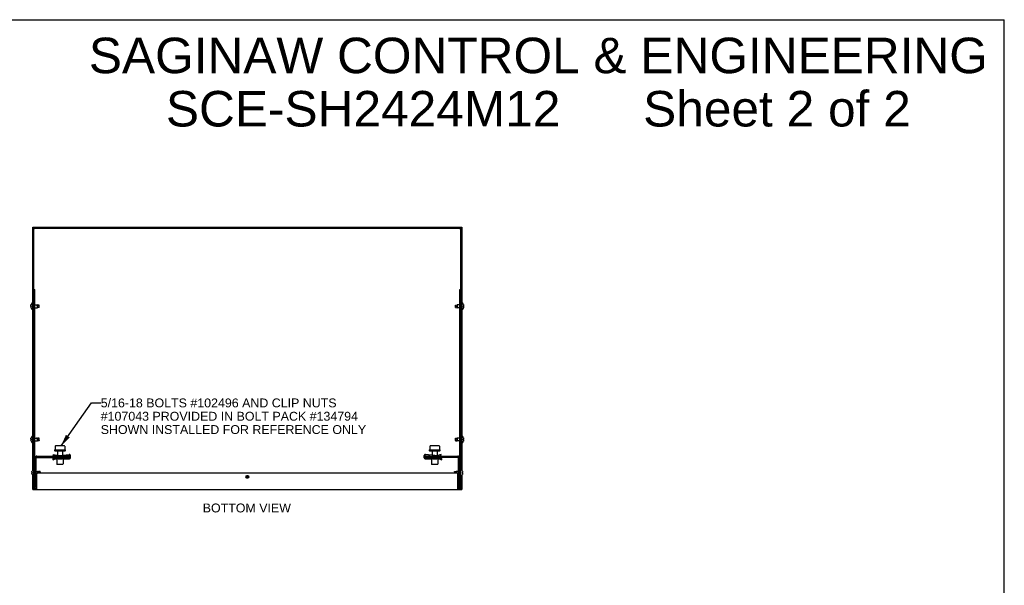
# Model space of a CAD drawing. Header units: inches. Extents: x 0 to 121, y 0 to 78.
# Tile 6 of 6: x 62 to 121, y 44 to 78. Entities that reach past the tile are written whole.
import ezdxf

# ---------------------------------------------------------------- set-up
doc = ezdxf.new("R2010")
doc.units = ezdxf.units.IN
doc.header["$LTSCALE"] = 6.648889
doc.header["$MEASUREMENT"] = 0
doc.layers.get('0').update_dxf_attribs({"linetype": 'CONTINUOUS'})
doc.layers.add('DIMENSIONS', color=7, linetype='CONTINUOUS')
doc.styles.get("Standard").update_dxf_attribs({"font": 'arial.ttf'})
doc.dimstyles.get("Standard").update_dxf_attribs({"dimtxt": 0.604444, "dimasz": 0.711111, "dimexe": 0.09, "dimexo": 0.07, "dimgap": 0.09, "dimtad": 0, "dimtih": 1, "dimtoh": 1, "dimdec": 3, "dimzin": 4, "dimdsep": 46, "dimtxsty": 'Standard', "dimblk": '_FILLED', "dimblk1": '_FILLED', "dimblk2": '_FILLED', "dimcen": 0.09, "dimadec": 3, "dimazin": 1, "dimtp": 0.001, "dimtm": 0.001, "dimtfac": 1, "dimtdec": 3, "dimtofl": 0, "dimtmove": 0, "dimatfit": 3, "dimldrblk": '_FILLED', "dimfxl": 0, "dimtolj": 1, "dimtzin": 4, "dimarcsym": 0})

# ---------------------------------------------------------------- blocks, each defined once
blk = doc.blocks.new('_FILLED')
at = {"color": 0, "linetype": 'ByBlock'}
blk.add_solid([(0, 0), (-1, 0.2), (-1, -0.2)], dxfattribs=at)

msp = doc.modelspace()

# ---------------------------------------------------------------- linework, layer by layer
at = {"color": 7, "linetype": 'Continuous'}
for p, q in [((0, 78.2222), (120.8889, 78.2222)), ((120.8889, 0), (120.8889, 78.2222)), ((62.5706, 51.1863), (62.5706, 65.756)), ((62.5706, 65.756), (88.3106, 65.756)), ((88.3106, 65.756), (88.3106, 51.1863)), ((62.6306, 50.006), (62.6306, 62.006)), ((62.6306, 62.006), (62.6906, 62.006)), ((88.1906, 62.006), (88.2506, 62.006)), ((88.1906, 50.006), (88.1906, 62.006)), ((62.4426, 61.0448), (62.4423, 61.0406)), ((62.4423, 61.041), (62.4423, 61.0412)), ((62.4425, 60.9731), (62.4423, 60.9708)), ((62.4423, 60.971), (62.4423, 60.9714)), ((62.4462, 61.0705), (62.4472, 61.0746)), ((62.4462, 60.9885), (62.4472, 60.9911)), ((62.4472, 61.0209), (62.4514, 61.0208)), ((62.4472, 60.9911), (62.4514, 60.9912)), ((62.4572, 60.9911), (62.4472, 60.9911)), ((62.4572, 60.9899), (62.4472, 60.9899)), ((62.4514, 60.9898), (62.4472, 60.9899)), ((62.4514, 61.0208), (62.4572, 61.0206)), ((62.4514, 60.9912), (62.4572, 60.9914)), ((62.4572, 60.9896), (62.4514, 60.9898)), ((62.4551, 61.099), (62.4572, 61.1044)), ((62.4572, 61.1044), (62.4575, 61.1052)), ((62.4576, 61.1051), (62.4572, 61.1042)), ((62.4572, 61.1042), (62.4572, 61.1044)), ((62.4572, 61.0206), (62.4576, 61.0206)), ((62.4573, 61.0121), (62.4572, 61.0077)), ((62.4572, 61.0051), (62.4572, 61.0095)), ((62.4572, 60.9897), (62.4572, 60.9914)), ((62.4572, 60.9914), (62.4575, 60.9914)), ((62.4572, 60.9911), (62.4575, 60.9912)), ((62.4572, 60.9899), (62.4576, 60.9899)), ((62.4576, 60.9897), (62.4572, 60.9896)), ((62.4572, 60.9076), (62.4576, 60.9066)), ((62.4574, 61.1053), (62.4576, 61.1051)), ((62.4574, 60.9067), (62.4575, 60.9068)), ((62.4575, 61.0198), (62.4575, 61.0206)), ((62.4575, 60.9922), (62.4576, 60.9897)), ((62.5706, 61.1925), (62.524, 61.1925)), ((62.6906, 61.0885), (62.8456, 61.0885)), ((62.6906, 60.9235), (62.8456, 60.9235)), ((62.7789, 61.0792), (62.7748, 61.082)), ((62.9356, 61.0795), (62.8456, 61.0885)), ((62.8456, 61.0053), (62.8456, 61.0417)), ((62.8456, 60.9235), (62.8456, 61.0053)), ((62.9356, 60.9325), (62.8456, 60.9235)), ((62.9456, 61.0685), (62.9356, 61.0795)), ((62.9356, 60.9325), (62.9356, 61.0081)), ((62.9456, 60.9435), (62.9356, 60.9325)), ((62.9456, 60.9435), (62.9456, 61.0685)), ((87.9356, 61.0685), (87.9455, 61.0795)), ((87.9356, 60.9435), (87.9356, 61.0685)), ((87.9356, 60.9435), (87.9455, 60.9325)), ((87.9455, 61.0795), (88.0356, 61.0885)), ((87.9455, 61.0795), (87.9455, 61.0033)), ((87.9455, 60.9325), (88.0356, 60.9235)), ((88.1906, 61.0885), (88.0356, 61.0885)), ((88.0356, 61.0885), (88.0356, 61.006)), ((88.0356, 61.006), (88.0356, 60.9696)), ((88.1906, 60.9235), (88.0356, 60.9235)), ((88.3106, 61.1925), (88.3571, 61.1925)), ((88.4235, 61.1053), (88.4239, 61.1055)), ((88.4239, 61.1043), (88.4235, 61.1053)), ((88.4235, 61.0215), (88.4239, 61.0215)), ((88.4239, 60.9905), (88.4235, 60.9905)), ((88.4235, 60.9067), (88.4239, 60.9077)), ((88.4239, 60.9065), (88.4235, 60.9067)), ((88.4239, 61.0215), (88.434, 61.0215)), ((88.434, 60.9905), (88.4239, 60.9905)), ((88.434, 60.9375), (88.4349, 60.9417)), ((88.4386, 61.0386), (88.4389, 61.0409)), ((88.4389, 60.9711), (88.4386, 60.9734)), ((88.4386, 60.9669), (88.4389, 60.9711)), ((62.5706, 60.8195), (62.524, 60.8195)), ((88.3106, 60.8195), (88.3571, 60.8195)), ((62.4426, 53.0448), (62.4423, 53.0406)), ((62.4423, 53.041), (62.4423, 53.0412)), ((62.4425, 52.9731), (62.4423, 52.9708)), ((62.4423, 52.971), (62.4423, 52.9714)), ((62.4462, 53.0705), (62.4472, 53.0746)), ((62.4462, 52.9885), (62.4472, 52.9911)), ((62.4472, 53.0209), (62.4514, 53.0208)), ((62.4472, 52.9911), (62.4514, 52.9912)), ((62.4572, 52.9911), (62.4472, 52.9911)), ((62.4514, 52.9898), (62.4472, 52.9899)), ((62.4572, 52.9899), (62.4472, 52.9899)), ((62.4514, 53.0208), (62.4572, 53.0206)), ((62.4514, 52.9912), (62.4572, 52.9914)), ((62.4572, 52.9896), (62.4514, 52.9898)), ((62.4551, 53.099), (62.4572, 53.1044)), ((62.4572, 53.1044), (62.4575, 53.1052)), ((62.4576, 53.1051), (62.4572, 53.1042)), ((62.4572, 53.1042), (62.4572, 53.1044)), ((62.4572, 53.0206), (62.4576, 53.0206)), ((62.4573, 53.0121), (62.4572, 53.0077)), ((62.4572, 53.0095), (62.4572, 53.0051)), ((62.4572, 52.9897), (62.4572, 52.9914)), ((62.4572, 52.9914), (62.4575, 52.9914)), ((62.4572, 52.9911), (62.4575, 52.9912)), ((62.4572, 52.9899), (62.4576, 52.9899)), ((62.4576, 52.9897), (62.4572, 52.9896)), ((62.4572, 52.9076), (62.4576, 52.9066)), ((62.4574, 53.1053), (62.4576, 53.1051)), ((62.4574, 52.9067), (62.4575, 52.9068)), ((62.4575, 53.0198), (62.4575, 53.0206)), ((62.4575, 52.9922), (62.4576, 52.9897)), ((62.5706, 53.1925), (62.524, 53.1925)), ((62.5706, 52.8195), (62.524, 52.8195)), ((62.6906, 53.0885), (62.8456, 53.0885)), ((62.6906, 52.9235), (62.8456, 52.9235)), ((62.7789, 53.0792), (62.7748, 53.082)), ((62.9356, 53.0795), (62.8456, 53.0885)), ((62.8456, 53.0053), (62.8456, 53.0417)), ((62.8456, 52.9235), (62.8456, 53.0053)), ((62.9356, 52.9325), (62.8456, 52.9235)), ((62.9456, 53.0685), (62.9356, 53.0795)), ((62.9356, 52.9325), (62.9356, 53.0081)), ((62.9456, 52.9435), (62.9356, 52.9325)), ((62.9456, 52.9435), (62.9456, 53.0685)), ((63.9166, 52.6168), (63.9094, 52.6137)), ((63.9166, 52.6168), (63.9171, 52.617)), ((64.4144, 52.626), (63.9667, 52.626)), ((64.4645, 52.6168), (64.4641, 52.617)), ((64.4717, 52.6137), (64.4645, 52.6168)), ((86.4166, 52.6168), (86.4094, 52.6137)), ((86.4166, 52.6168), (86.4171, 52.617)), ((86.9144, 52.626), (86.4667, 52.626)), ((86.9645, 52.6168), (86.9641, 52.617)), ((86.9717, 52.6137), (86.9645, 52.6168)), ((87.9356, 53.0685), (87.9455, 53.0795)), ((87.9356, 52.9435), (87.9356, 53.0685)), ((87.9356, 52.9435), (87.9455, 52.9325)), ((87.9455, 53.0795), (88.0356, 53.0885)), ((87.9455, 53.0795), (87.9455, 53.0033)), ((87.9455, 52.9325), (88.0356, 52.9235)), ((88.1906, 53.0885), (88.0356, 53.0885)), ((88.0356, 53.0885), (88.0356, 53.006)), ((88.0356, 53.006), (88.0356, 52.9696)), ((88.1906, 52.9235), (88.0356, 52.9235)), ((88.3106, 53.1925), (88.3571, 53.1925)), ((88.3106, 52.8195), (88.3571, 52.8195)), ((88.4235, 53.1053), (88.4239, 53.1055)), ((88.4239, 53.1043), (88.4235, 53.1053)), ((88.4235, 53.0215), (88.4239, 53.0215)), ((88.4239, 52.9905), (88.4235, 52.9905)), ((88.4235, 52.9067), (88.4239, 52.9077)), ((88.4239, 52.9065), (88.4235, 52.9067)), ((88.4239, 53.0215), (88.434, 53.0215)), ((88.434, 52.9905), (88.4239, 52.9905)), ((88.434, 52.9375), (88.4349, 52.9417)), ((88.4386, 53.0386), (88.4389, 53.0409)), ((88.4389, 52.9711), (88.4386, 52.9734)), ((88.4386, 52.9669), (88.4389, 52.9711)), ((63.7926, 52.0605), (63.8031, 52.1022)), ((63.9083, 52.0315), (63.7926, 52.0605)), ((63.8031, 52.1022), (63.9083, 52.0758)), ((63.8757, 52.386), (64.5054, 52.386)), ((63.8974, 52.316), (64.4837, 52.316)), ((63.8977, 52.3933), (63.8977, 52.3933)), ((63.9038, 52.6047), (63.9038, 52.4025)), ((64.0356, 52.316), (64.0356, 52.0542)), ((64.1806, 52.0529), (64.7509, 52.0972)), ((64.7403, 52.052), (64.1806, 52.0086)), ((64.3456, 52.316), (64.3456, 52.0657)), ((64.3456, 52.0214), (64.3456, 52.006)), ((64.4774, 52.6047), (64.4774, 52.4025)), ((64.4774, 52.4025), (64.4775, 52.401)), ((64.4821, 52.3938), (64.48, 52.3944)), ((64.7726, 51.9105), (64.7726, 52.0221)), ((64.8156, 51.9022), (64.8156, 52.0373)), ((86.0656, 51.9022), (86.0656, 52.0373)), ((86.1086, 51.9105), (86.1086, 52.0221)), ((86.7005, 52.0529), (86.1302, 52.0972)), ((86.1409, 52.052), (86.7005, 52.0086)), ((86.3757, 52.386), (87.0054, 52.386)), ((86.3974, 52.316), (86.9837, 52.316)), ((86.3977, 52.3933), (86.3977, 52.3933)), ((86.4038, 52.6047), (86.4038, 52.4025)), ((86.5356, 52.316), (86.5356, 52.0657)), ((86.5356, 52.0214), (86.5356, 52.006)), ((86.8456, 52.316), (86.8456, 52.0542)), ((87.0781, 52.1022), (86.9728, 52.0758)), ((86.9728, 52.0315), (87.0885, 52.0605)), ((86.9774, 52.6047), (86.9774, 52.4025)), ((86.9774, 52.4025), (86.9775, 52.401)), ((86.9821, 52.3938), (86.98, 52.3944)), ((87.0885, 52.0605), (87.0781, 52.1022)), ((62.7656, 50.123), (62.7656, 51.889)), ((62.8076, 51.931), (64.6906, 51.931)), ((63.7556, 51.809), (63.8061, 51.8619)), ((63.7556, 51.809), (63.7867, 51.7793)), ((63.7867, 51.7793), (63.8378, 51.8329)), ((63.8495, 51.8805), (64.7426, 51.8805)), ((63.8595, 51.8422), (64.7556, 51.8422)), ((63.9756, 51.817), (64.0027, 51.7493)), ((64.0056, 51.7345), (64.0056, 51.5417)), ((64.0156, 51.5052), (64.0076, 51.529)), ((64.3656, 51.5052), (64.0156, 51.5052)), ((64.0356, 52.0099), (64.0356, 52.006)), ((64.0356, 51.931), (64.0356, 51.8805)), ((64.3456, 51.931), (64.3456, 51.8805)), ((64.3656, 51.5052), (64.3735, 51.529)), ((64.3756, 51.7345), (64.3756, 51.5417)), ((64.4055, 51.817), (64.3784, 51.7493)), ((64.6906, 51.931), (64.6906, 52.006)), ((86.1256, 51.8422), (87.0216, 51.8422)), ((86.1386, 51.8805), (87.0316, 51.8805)), ((86.1906, 51.931), (86.1906, 52.006)), ((88.0736, 51.931), (86.1906, 51.931)), ((86.4756, 51.817), (86.5027, 51.7493)), ((86.5056, 51.7345), (86.5056, 51.5417)), ((86.5156, 51.5052), (86.5076, 51.529)), ((86.8656, 51.5052), (86.5156, 51.5052)), ((86.5356, 51.931), (86.5356, 51.8805)), ((86.8456, 52.0099), (86.8456, 52.006)), ((86.8456, 51.931), (86.8456, 51.8805)), ((86.8656, 51.5052), (86.8735, 51.529)), ((86.8756, 51.7345), (86.8756, 51.5417)), ((86.9055, 51.817), (86.8784, 51.7493)), ((87.0433, 51.8329), (87.0945, 51.7793)), ((87.0751, 51.8619), (87.1256, 51.809)), ((87.0945, 51.7793), (87.1256, 51.809)), ((88.1156, 50.123), (88.1156, 51.889)), ((62.5026, 51.0448), (62.5023, 51.0406)), ((62.5023, 51.041), (62.5023, 51.0412)), ((62.5025, 50.9731), (62.5023, 50.9708)), ((62.5023, 50.971), (62.5023, 50.9714)), ((62.5062, 51.0705), (62.5072, 51.0746)), ((62.5062, 50.9885), (62.5072, 50.9911)), ((62.5072, 51.0209), (62.5114, 51.0208)), ((62.5072, 50.9911), (62.5114, 50.9912)), ((62.5172, 50.9911), (62.5072, 50.9911)), ((62.5114, 50.9898), (62.5072, 50.9899)), ((62.5172, 50.9899), (62.5072, 50.9899)), ((62.5114, 51.0208), (62.5172, 51.0206)), ((62.5114, 50.9912), (62.5172, 50.9914)), ((62.5172, 50.9896), (62.5114, 50.9898)), ((62.5151, 51.099), (62.5172, 51.1044)), ((62.5172, 51.1044), (62.5175, 51.1052)), ((62.5176, 51.1051), (62.5172, 51.1042)), ((62.5172, 51.1042), (62.5172, 51.1044)), ((62.5172, 51.0206), (62.5176, 51.0206)), ((62.5173, 51.0121), (62.5172, 51.0077)), ((62.5172, 51.0095), (62.5172, 51.0051)), ((62.5172, 50.9897), (62.5172, 50.9914)), ((62.5172, 50.9914), (62.5175, 50.9914)), ((62.5172, 50.9911), (62.5175, 50.9912)), ((62.5172, 50.9899), (62.5176, 50.9899)), ((62.5176, 50.9897), (62.5172, 50.9896)), ((62.5172, 50.9076), (62.5176, 50.9066)), ((62.5174, 51.1053), (62.5176, 51.1051)), ((62.5174, 50.9067), (62.5175, 50.9068)), ((62.5175, 51.0198), (62.5175, 51.0206)), ((62.5175, 50.9922), (62.5176, 50.9897)), ((62.6306, 51.1925), (62.584, 51.1925)), ((62.7656, 51.0885), (62.9056, 51.0885)), ((62.7656, 50.9235), (62.8073, 50.9235)), ((62.8389, 51.0792), (62.8348, 51.082)), ((62.8896, 51.0503), (62.912, 51.0394)), ((62.9956, 51.0795), (62.9056, 51.0885)), ((62.9056, 51.006), (62.9056, 51.0417)), ((63.0056, 51.0685), (62.9956, 51.0795)), ((63.0056, 51.0685), (63.0056, 51.006)), ((87.8756, 51.0685), (87.8855, 51.0795)), ((87.8756, 51.0685), (87.8756, 51.006)), ((87.8855, 51.0795), (87.9756, 51.0885)), ((87.8855, 51.0795), (87.8855, 51.006)), ((88.1156, 51.0885), (87.9756, 51.0885)), ((87.9756, 51.0885), (87.9756, 51.006)), ((88.1156, 50.9235), (88.0739, 50.9235)), ((88.2506, 51.1925), (88.2971, 51.1925)), ((88.3635, 51.1053), (88.3639, 51.1055)), ((88.3639, 51.1043), (88.3635, 51.1053)), ((88.3635, 51.0215), (88.3639, 51.0215)), ((88.3639, 50.9905), (88.3635, 50.9905)), ((88.3635, 50.9067), (88.3639, 50.9077)), ((88.3639, 50.9065), (88.3635, 50.9067)), ((88.3639, 51.0215), (88.374, 51.0215)), ((88.374, 50.9905), (88.3639, 50.9905)), ((88.374, 50.9375), (88.3749, 50.9417)), ((88.3786, 51.0386), (88.3789, 51.0409)), ((88.3789, 50.9711), (88.3786, 50.9734)), ((88.3786, 50.9669), (88.3789, 50.9711)), ((62.5706, 50.006), (62.5706, 50.8257)), ((62.6306, 50.8195), (62.584, 50.8195)), ((75.4406, 50.756), (75.5031, 50.756)), ((75.4406, 50.6735), (75.4406, 50.756)), ((88.2506, 50.8195), (88.2971, 50.8195)), ((88.3106, 50.8257), (88.3106, 50.006)), ((62.5706, 50.006), (62.6906, 50.006)), ((88.1906, 50.006), (88.3106, 50.006))]:
    msp.add_line(p, q, dxfattribs=at)
at = {"color": 3, "linetype": 'Continuous'}
for p, q in [((62.5706, 65.696), (88.3106, 65.696)), ((62.6306, 62.006), (62.6306, 65.696)), ((88.2506, 50.006), (88.2506, 65.696)), ((62.6906, 50.006), (62.6906, 62.006)), ((62.8076, 52.006), (64.6906, 52.006)), ((86.1906, 52.006), (88.0736, 52.006)), ((62.8073, 50.123), (62.8073, 50.943)), ((62.8703, 51.006), (88.0109, 51.006)), ((88.0739, 50.123), (88.0739, 50.943)), ((62.6906, 50.006), (88.1906, 50.006)), ((62.8073, 50.1002), (62.8073, 50.123)), ((62.8075, 50.0257), (62.8073, 50.1002)), ((62.8075, 50.0083), (62.8075, 50.0257)), ((62.8076, 50.006), (62.8075, 50.0083)), ((88.0738, 50.1002), (88.0739, 50.123))]:
    msp.add_line(p, q, dxfattribs=at)
for points in [[(62.6726, 65.654), (62.6556, 65.6649), (62.6386, 65.675), (62.6306, 65.6791)], [(62.6726, 65.654), (62.6617, 65.661), (62.6516, 65.668), (62.6429, 65.675), (62.6362, 65.682), (62.632, 65.689)], [(88.2086, 65.654), (88.2194, 65.661), (88.2296, 65.668), (88.2383, 65.675), (88.2449, 65.682), (88.2491, 65.689)], [(88.2086, 65.654), (88.2256, 65.6649), (88.2426, 65.675), (88.2506, 65.6791)], [(88.0736, 50.006), (88.0736, 50.0083), (88.0736, 50.0149), (88.0738, 50.1002)]]:
    msp.add_lwpolyline(points, dxfattribs=at)
at = {"color": 7, "linetype": 'Continuous'}
for points in [[(62.4423, 61.0412), (62.4426, 61.0454), (62.4429, 61.0496), (62.4434, 61.0537), (62.444, 61.0579), (62.4446, 61.0621), (62.4454, 61.0663), (62.4462, 61.0705)], [(62.4423, 61.0406), (62.4425, 61.0382), (62.4429, 61.0359), (62.4433, 61.0335), (62.4439, 61.0311), (62.4445, 61.0286), (62.4453, 61.0261), (62.4462, 61.0235), (62.4472, 61.0209)], [(62.4423, 60.9714), (62.4425, 60.9738), (62.4429, 60.9762), (62.4433, 60.9785), (62.4439, 60.981), (62.4445, 60.9834), (62.4453, 60.9859), (62.4462, 60.9885)], [(62.4423, 60.9708), (62.4426, 60.9666), (62.4429, 60.9625), (62.4434, 60.9583), (62.444, 60.9541), (62.4446, 60.9499), (62.4454, 60.9457), (62.4462, 60.9415), (62.4472, 60.9374)], [(62.4472, 60.9899), (62.4462, 60.9874), (62.4453, 60.9849), (62.4445, 60.9824), (62.4439, 60.9801), (62.4433, 60.9777), (62.4429, 60.9754), (62.4425, 60.9731)], [(62.4472, 61.0744), (62.4462, 61.0702), (62.4454, 61.0659), (62.4446, 61.0617), (62.444, 61.0575), (62.4434, 61.0533), (62.4429, 61.049), (62.4426, 61.0448)], [(62.4572, 61.1042), (62.4551, 61.0988), (62.4532, 61.0935), (62.4514, 61.0885), (62.4498, 61.0836), (62.4484, 61.0789), (62.4472, 61.0744)], [(62.4472, 61.0746), (62.4484, 61.0792), (62.4498, 61.0838), (62.4514, 61.0887), (62.4532, 61.0938), (62.4551, 61.099)], [(62.4472, 60.9374), (62.4484, 60.9329), (62.4498, 60.9282), (62.4514, 60.9233), (62.4532, 60.9182), (62.4551, 60.913), (62.4572, 60.9076)], [(62.4572, 61.1055), (62.4572, 61.1055), (62.4573, 61.1054), (62.4574, 61.1053)], [(62.4572, 61.0051), (62.4572, 61.0025), (62.4573, 60.9999), (62.4573, 60.9974), (62.4574, 60.9948), (62.4575, 60.9922)], [(62.4572, 60.9065), (62.4572, 60.9065), (62.4573, 60.9066), (62.4574, 60.9067)], [(62.4576, 60.9066), (62.4574, 60.9065), (62.4573, 60.9065), (62.4572, 60.9065)], [(62.4576, 61.0206), (62.4575, 61.018), (62.4574, 61.0155), (62.4573, 61.0129), (62.4573, 61.0103)], [(62.4573, 61.0121), (62.4573, 61.0147), (62.4574, 61.0172), (62.4575, 61.0198)], [(62.7656, 61.0885), (62.7864, 61.0748), (62.8077, 61.0621), (62.8296, 61.0503), (62.852, 61.0394), (62.8748, 61.0295), (62.898, 61.0207), (62.9216, 61.0128), (62.9456, 61.006)], [(62.7748, 61.082), (62.7713, 61.0844), (62.7699, 61.0854), (62.7686, 61.0863), (62.7675, 61.087), (62.7667, 61.0876), (62.7661, 61.0881), (62.7657, 61.0884), (62.7656, 61.0885)], [(62.8456, 61.0417), (62.8423, 61.0433), (62.839, 61.0449), (62.8358, 61.0465), (62.8325, 61.0481), (62.8293, 61.0498), (62.8262, 61.0514), (62.823, 61.0531), (62.8199, 61.0547), (62.8168, 61.0564), (62.8137, 61.0581), (62.8106, 61.0599), (62.8073, 61.0617), (62.804, 61.0637), (62.8006, 61.0657), (62.7971, 61.0678), (62.7936, 61.0699), (62.7902, 61.072), (62.787, 61.074), (62.784, 61.0759), (62.7813, 61.0777), (62.7789, 61.0792)], [(62.9356, 61.0081), (62.9242, 61.0114), (62.9126, 61.015), (62.9009, 61.019), (62.8892, 61.0232), (62.8777, 61.0277), (62.8665, 61.0323), (62.8558, 61.037), (62.8456, 61.0417)], [(62.9356, 61.0081), (62.9383, 61.0073), (62.9408, 61.0067), (62.9432, 61.0061), (62.9456, 61.0055)], [(88.4239, 61.006), (88.4239, 61.0086), (88.4239, 61.0112), (88.4238, 61.0138), (88.4238, 61.0163), (88.4237, 61.0189), (88.4235, 61.0215)], [(88.4235, 60.9905), (88.4237, 60.9931), (88.4238, 60.9957), (88.4238, 60.9983), (88.4239, 61.0008), (88.4239, 61.0034), (88.4239, 61.006)], [(88.4389, 61.0409), (88.4386, 61.0451), (88.4382, 61.0493), (88.4377, 61.0535), (88.4372, 61.0577), (88.4365, 61.0619), (88.4358, 61.0661), (88.4349, 61.0703), (88.434, 61.0745)], [(88.434, 61.0215), (88.435, 61.0241), (88.4359, 61.0266), (88.4366, 61.0291), (88.4373, 61.0315), (88.4378, 61.0339), (88.4382, 61.0363), (88.4386, 61.0386)], [(88.4386, 60.9734), (88.4382, 60.9758), (88.4378, 60.9781), (88.4373, 60.9805), (88.4366, 60.9829), (88.4359, 60.9854), (88.435, 60.9879), (88.434, 60.9905)], [(88.4349, 60.9417), (88.4358, 60.9459), (88.4365, 60.9501), (88.4372, 60.9543), (88.4377, 60.9585), (88.4382, 60.9627), (88.4386, 60.9669)], [(62.4423, 53.0412), (62.4426, 53.0454), (62.4429, 53.0496), (62.4434, 53.0537), (62.444, 53.0579), (62.4446, 53.0621), (62.4454, 53.0663), (62.4462, 53.0705)], [(62.4423, 53.0406), (62.4425, 53.0382), (62.4429, 53.0359), (62.4433, 53.0335), (62.4439, 53.0311), (62.4445, 53.0286), (62.4453, 53.0261), (62.4462, 53.0235), (62.4472, 53.0209)], [(62.4423, 52.9714), (62.4425, 52.9738), (62.4429, 52.9762), (62.4433, 52.9785), (62.4439, 52.981), (62.4445, 52.9834), (62.4453, 52.9859), (62.4462, 52.9885)], [(62.4423, 52.9708), (62.4426, 52.9666), (62.4429, 52.9625), (62.4434, 52.9583), (62.444, 52.9541), (62.4446, 52.9499), (62.4454, 52.9457), (62.4462, 52.9415), (62.4472, 52.9374)], [(62.4472, 52.9899), (62.4462, 52.9874), (62.4453, 52.9849), (62.4445, 52.9824), (62.4439, 52.9801), (62.4433, 52.9777), (62.4429, 52.9754), (62.4425, 52.9731)], [(62.4472, 53.0744), (62.4462, 53.0702), (62.4454, 53.0659), (62.4446, 53.0617), (62.444, 53.0575), (62.4434, 53.0533), (62.4429, 53.049), (62.4426, 53.0448)], [(62.4572, 53.1042), (62.4551, 53.0988), (62.4532, 53.0935), (62.4514, 53.0885), (62.4498, 53.0836), (62.4484, 53.0789), (62.4472, 53.0744)], [(62.4472, 53.0746), (62.4484, 53.0792), (62.4498, 53.0838), (62.4514, 53.0887), (62.4532, 53.0938), (62.4551, 53.099)], [(62.4472, 52.9374), (62.4484, 52.9329), (62.4498, 52.9282), (62.4514, 52.9233), (62.4532, 52.9182), (62.4551, 52.913), (62.4572, 52.9076)], [(62.4572, 53.1055), (62.4572, 53.1055), (62.4573, 53.1054), (62.4574, 53.1053)], [(62.4572, 53.0051), (62.4572, 53.0025), (62.4573, 52.9999), (62.4573, 52.9974), (62.4574, 52.9948), (62.4575, 52.9922)], [(62.4572, 52.9065), (62.4572, 52.9065), (62.4573, 52.9066), (62.4574, 52.9067)], [(62.4576, 52.9066), (62.4574, 52.9065), (62.4573, 52.9065), (62.4572, 52.9065)], [(62.4576, 53.0206), (62.4575, 53.018), (62.4574, 53.0155), (62.4573, 53.0129), (62.4573, 53.0103)], [(62.4573, 53.0121), (62.4573, 53.0147), (62.4574, 53.0172), (62.4575, 53.0198)], [(62.7748, 53.082), (62.7713, 53.0844), (62.7699, 53.0854), (62.7686, 53.0863), (62.7675, 53.087), (62.7667, 53.0876), (62.7661, 53.0881), (62.7657, 53.0884), (62.7656, 53.0885)], [(62.7656, 53.0885), (62.7864, 53.0748), (62.8077, 53.0621), (62.8296, 53.0503), (62.852, 53.0394), (62.8748, 53.0295), (62.898, 53.0207), (62.9216, 53.0128), (62.9456, 53.006)], [(62.8456, 53.0417), (62.8423, 53.0433), (62.839, 53.0449), (62.8358, 53.0465), (62.8325, 53.0481), (62.8293, 53.0498), (62.8262, 53.0514), (62.823, 53.0531), (62.8199, 53.0547), (62.8168, 53.0564), (62.8137, 53.0581), (62.8106, 53.0599), (62.8073, 53.0617), (62.804, 53.0637), (62.8006, 53.0657), (62.7971, 53.0678), (62.7936, 53.0699), (62.7902, 53.072), (62.787, 53.074), (62.784, 53.0759), (62.7813, 53.0777), (62.7789, 53.0792)], [(62.9356, 53.0081), (62.9242, 53.0114), (62.9126, 53.015), (62.9009, 53.019), (62.8892, 53.0232), (62.8777, 53.0277), (62.8665, 53.0323), (62.8558, 53.037), (62.8456, 53.0417)], [(62.9356, 53.0081), (62.9383, 53.0073), (62.9408, 53.0067), (62.9432, 53.0061), (62.9456, 53.0055)], [(88.4239, 53.006), (88.4239, 53.0086), (88.4239, 53.0112), (88.4238, 53.0138), (88.4238, 53.0163), (88.4237, 53.0189), (88.4235, 53.0215)], [(88.4235, 52.9905), (88.4237, 52.9931), (88.4238, 52.9957), (88.4238, 52.9983), (88.4239, 53.0008), (88.4239, 53.0034), (88.4239, 53.006)], [(88.4389, 53.0409), (88.4386, 53.0451), (88.4382, 53.0493), (88.4377, 53.0535), (88.4372, 53.0577), (88.4365, 53.0619), (88.4358, 53.0661), (88.4349, 53.0703), (88.434, 53.0745)], [(88.434, 53.0215), (88.435, 53.0241), (88.4359, 53.0266), (88.4366, 53.0291), (88.4373, 53.0315), (88.4378, 53.0339), (88.4382, 53.0363), (88.4386, 53.0386)], [(88.4386, 52.9734), (88.4382, 52.9758), (88.4378, 52.9781), (88.4373, 52.9805), (88.4366, 52.9829), (88.4359, 52.9854), (88.435, 52.9879), (88.434, 52.9905)], [(88.4349, 52.9417), (88.4358, 52.9459), (88.4365, 52.9501), (88.4372, 52.9543), (88.4377, 52.9585), (88.4382, 52.9627), (88.4386, 52.9669)], [(63.8976, 52.3933), (63.8977, 52.3933), (63.8978, 52.3934), (63.8981, 52.3935), (63.8984, 52.3936), (63.8988, 52.3939), (63.8993, 52.3942), (63.8998, 52.3945), (63.9003, 52.395)], [(63.9003, 52.395), (63.9009, 52.3955), (63.9015, 52.3962), (63.9021, 52.397), (63.9027, 52.3981), (63.9033, 52.3994), (63.9037, 52.401), (63.9038, 52.4025)], [(64.4775, 52.401), (64.4779, 52.3994), (64.4784, 52.3981), (64.479, 52.397)], [(64.479, 52.397), (64.4796, 52.3962), (64.4802, 52.3955), (64.4808, 52.395), (64.4814, 52.3945), (64.4819, 52.3942), (64.4823, 52.3939), (64.4827, 52.3936), (64.4831, 52.3935), (64.4833, 52.3934)], [(86.3976, 52.3933), (86.3977, 52.3933), (86.3978, 52.3934), (86.3981, 52.3935), (86.3984, 52.3936), (86.3988, 52.3939), (86.3993, 52.3942), (86.3998, 52.3945), (86.4003, 52.395)], [(86.4003, 52.395), (86.4009, 52.3955), (86.4015, 52.3962), (86.4021, 52.397), (86.4027, 52.3981), (86.4033, 52.3994), (86.4037, 52.401), (86.4038, 52.4025)], [(86.9775, 52.401), (86.9779, 52.3994), (86.9784, 52.3981), (86.979, 52.397)], [(86.979, 52.397), (86.9796, 52.3962), (86.9802, 52.3955), (86.9808, 52.395), (86.9814, 52.3945), (86.9819, 52.3942), (86.9823, 52.3939), (86.9827, 52.3936), (86.9831, 52.3935), (86.9833, 52.3934)], [(62.5023, 51.0412), (62.5026, 51.0454), (62.5029, 51.0496), (62.5034, 51.0537), (62.504, 51.0579), (62.5046, 51.0621), (62.5054, 51.0663), (62.5062, 51.0705)], [(62.5023, 51.0406), (62.5025, 51.0382), (62.5029, 51.0359), (62.5033, 51.0335), (62.5039, 51.0311), (62.5045, 51.0286), (62.5053, 51.0261), (62.5062, 51.0235), (62.5072, 51.0209)], [(62.5023, 50.9714), (62.5025, 50.9738), (62.5029, 50.9762), (62.5033, 50.9785), (62.5039, 50.981), (62.5045, 50.9834), (62.5053, 50.9859), (62.5062, 50.9885)], [(62.5023, 50.9708), (62.5026, 50.9666), (62.5029, 50.9625), (62.5034, 50.9583), (62.504, 50.9541), (62.5046, 50.9499), (62.5054, 50.9457), (62.5062, 50.9415), (62.5072, 50.9374)], [(62.5072, 50.9899), (62.5062, 50.9874), (62.5053, 50.9849), (62.5045, 50.9824), (62.5039, 50.9801), (62.5033, 50.9777), (62.5029, 50.9754), (62.5025, 50.9731)], [(62.5072, 51.0744), (62.5062, 51.0702), (62.5054, 51.0659), (62.5046, 51.0617), (62.504, 51.0575), (62.5034, 51.0533), (62.5029, 51.049), (62.5026, 51.0448)], [(62.5172, 51.1042), (62.5151, 51.0988), (62.5132, 51.0935), (62.5114, 51.0885), (62.5098, 51.0836), (62.5084, 51.0789), (62.5072, 51.0744)], [(62.5072, 51.0746), (62.5084, 51.0792), (62.5098, 51.0838), (62.5114, 51.0887), (62.5132, 51.0938), (62.5151, 51.099)], [(62.5072, 50.9374), (62.5084, 50.9329), (62.5098, 50.9282), (62.5114, 50.9233), (62.5132, 50.9182), (62.5151, 50.913), (62.5172, 50.9076)], [(62.5172, 51.1055), (62.5172, 51.1055), (62.5173, 51.1054), (62.5174, 51.1053)], [(62.5172, 51.0051), (62.5172, 51.0025), (62.5173, 50.9999), (62.5173, 50.9974), (62.5174, 50.9948), (62.5175, 50.9922)], [(62.5172, 50.9065), (62.5172, 50.9065), (62.5173, 50.9066), (62.5174, 50.9067)], [(62.5176, 50.9066), (62.5174, 50.9065), (62.5173, 50.9065), (62.5172, 50.9065)], [(62.5176, 51.0206), (62.5175, 51.018), (62.5174, 51.0155), (62.5173, 51.0129), (62.5173, 51.0103)], [(62.5173, 51.0121), (62.5173, 51.0147), (62.5174, 51.0172), (62.5175, 51.0198)], [(62.8256, 51.0885), (62.8464, 51.0748), (62.8677, 51.0621), (62.8896, 51.0503)], [(62.8348, 51.082), (62.8313, 51.0844), (62.8299, 51.0854), (62.8286, 51.0863), (62.8275, 51.087), (62.8267, 51.0876), (62.8261, 51.0881), (62.8257, 51.0884), (62.8256, 51.0885)], [(62.9056, 51.0417), (62.9023, 51.0433), (62.899, 51.0449), (62.8958, 51.0465), (62.8925, 51.0481), (62.8893, 51.0498), (62.8862, 51.0514), (62.883, 51.0531), (62.8799, 51.0547), (62.8768, 51.0564), (62.8737, 51.0581), (62.8706, 51.0599), (62.8673, 51.0617), (62.864, 51.0637), (62.8606, 51.0657), (62.8571, 51.0678), (62.8536, 51.0699), (62.8502, 51.072), (62.847, 51.074), (62.844, 51.0759), (62.8413, 51.0777), (62.8389, 51.0792)], [(62.9956, 51.0081), (62.9842, 51.0114), (62.9726, 51.015), (62.9609, 51.019), (62.9492, 51.0232), (62.9377, 51.0277), (62.9265, 51.0323), (62.9158, 51.037), (62.9056, 51.0417)], [(62.912, 51.0394), (62.9348, 51.0295), (62.958, 51.0207), (62.9816, 51.0128), (63.0056, 51.006)], [(88.3639, 51.006), (88.3639, 51.0086), (88.3639, 51.0112), (88.3638, 51.0138), (88.3638, 51.0163), (88.3637, 51.0189), (88.3635, 51.0215)], [(88.3635, 50.9905), (88.3637, 50.9931), (88.3638, 50.9957), (88.3638, 50.9983), (88.3639, 51.0008), (88.3639, 51.0034), (88.3639, 51.006)], [(88.3789, 51.0409), (88.3786, 51.0451), (88.3782, 51.0493), (88.3777, 51.0535), (88.3772, 51.0577), (88.3765, 51.0619), (88.3758, 51.0661), (88.3749, 51.0703), (88.374, 51.0745)], [(88.374, 51.0215), (88.375, 51.0241), (88.3759, 51.0266), (88.3766, 51.0291), (88.3773, 51.0315), (88.3778, 51.0339), (88.3782, 51.0363), (88.3786, 51.0386)], [(88.3786, 50.9734), (88.3782, 50.9758), (88.3778, 50.9781), (88.3773, 50.9805), (88.3766, 50.9829), (88.3759, 50.9854), (88.375, 50.9879), (88.374, 50.9905)], [(88.3749, 50.9417), (88.3758, 50.9459), (88.3765, 50.9501), (88.3772, 50.9543), (88.3777, 50.9585), (88.3782, 50.9627), (88.3786, 50.9669)], [(75.514, 50.7533), (75.5111, 50.754), (75.5083, 50.7547), (75.5057, 50.7554), (75.5031, 50.756)], [(75.514, 50.7533), (75.515, 50.75), (75.5157, 50.7463), (75.5163, 50.7424), (75.5166, 50.7381), (75.5166, 50.7337), (75.5163, 50.7291), (75.5156, 50.7244), (75.5146, 50.7196)]]:
    msp.add_lwpolyline(points, dxfattribs=at)
at = {"color": 3, "linetype": 'Continuous'}
msp.add_circle((75.4406, 50.756), 0.083, dxfattribs=at)
at = {"color": 7, "linetype": 'Continuous'}
for centre, radius, start, end in [((62.6994, 61.006), 0.2618, 136.486205, 157.663564), ((62.6994, 61.006), 0.2618, 202.336436, 223.513795), ((62.524, 61.1725), 0.02, 90, 136.486205), ((87.7912, 60.4534), 0.5712, 55.395064, 75.357806), ((88.3571, 61.1725), 0.02, 43.513795, 90), ((88.1818, 61.006), 0.2618, 22.335687, 43.513795), ((88.1818, 61.006), 0.2618, 316.486205, 337.664313), ((88.1818, 61.006), 0.2614, 15.194112, 22.089377), ((88.1818, 61.006), 0.2614, 337.910623, 344.805888), ((62.524, 60.8395), 0.02, 223.513795, 270), ((88.3571, 60.8395), 0.02, 270, 316.486205), ((62.6994, 53.006), 0.2618, 136.486205, 157.663564), ((62.6994, 53.006), 0.2618, 202.336436, 223.513795), ((62.524, 53.1725), 0.02, 90, 136.486205), ((62.524, 52.8395), 0.02, 223.513795, 270), ((63.9138, 52.6047), 0.01, 115.874064, 180), ((63.9667, 52.4848), 0.1412, 90, 110.570443), ((64.4144, 52.4848), 0.1412, 69.429557, 90), ((64.4674, 52.6047), 0.01, 0, 64.125936), ((86.4138, 52.6047), 0.01, 115.874064, 180), ((86.4667, 52.4848), 0.1412, 90, 110.570443), ((86.9144, 52.4848), 0.1412, 69.429557, 90), ((86.9674, 52.6047), 0.01, 0, 64.125936), ((87.7912, 52.4534), 0.5712, 55.395064, 75.357806), ((88.3571, 53.1725), 0.02, 43.513795, 90), ((88.3571, 52.8395), 0.02, 270, 316.486205), ((88.1818, 53.006), 0.2618, 22.335687, 43.513795), ((88.1818, 53.006), 0.2618, 316.486205, 337.664313), ((88.1818, 53.006), 0.2614, 15.194112, 22.089377), ((88.1818, 53.006), 0.2614, 337.910623, 344.805888), ((63.8974, 52.3544), 0.0384, 124.449665, 270), ((64.1906, 51.4804), 0.9587, 107.788699, 109.170915), ((64.1148, 52.9003), 0.85, 255.938583, 274.438583), ((64.1148, 52.856), 0.85, 255.938583, 274.438583), ((64.1906, 51.4804), 0.9587, 70.829085, 72.428119), ((64.4837, 52.3544), 0.0384, 270, 55.550335), ((64.7426, 52.0221), 0.03, 0, 94.438583), ((64.7556, 52.0373), 0.06, 0, 94.438583), ((86.1256, 52.0373), 0.06, 85.561417, 180), ((86.1386, 52.0221), 0.03, 85.561417, 180), ((86.3974, 52.3544), 0.0384, 124.449665, 270), ((86.6906, 51.4804), 0.9587, 107.788699, 109.170915), ((86.7663, 52.9003), 0.85, 265.561417, 284.061417), ((86.7663, 52.856), 0.85, 265.561417, 284.061417), ((86.6906, 51.4804), 0.9587, 70.829085, 72.428119), ((86.9837, 52.3544), 0.0384, 270, 55.550335), ((62.8076, 51.889), 0.042, 90, 180), ((63.8495, 51.8205), 0.06, 90, 136.346351), ((63.8595, 51.8122), 0.03, 90, 136.346351), ((63.9385, 51.8022), 0.04, 21.801421, 90), ((63.9656, 51.7345), 0.04, 0, 21.801421), ((64.0456, 51.5417), 0.04, 180, 198.43494), ((64.3356, 51.5417), 0.04, 341.56506, 360), ((64.4156, 51.7345), 0.04, 158.198579, 180), ((64.4427, 51.8022), 0.04, 90, 158.198579), ((64.7426, 51.9105), 0.03, 270, 360), ((64.7556, 51.9022), 0.06, 270, 360), ((86.1256, 51.9022), 0.06, 180, 270), ((86.1386, 51.9105), 0.03, 180, 270), ((86.4385, 51.8022), 0.04, 21.801421, 90), ((86.4656, 51.7345), 0.04, 0, 21.801421), ((86.5456, 51.5417), 0.04, 180, 198.43494), ((86.8356, 51.5417), 0.04, 341.56506, 360), ((86.9156, 51.7345), 0.04, 158.198579, 180), ((86.9427, 51.8022), 0.04, 90, 158.198579), ((87.0216, 51.8122), 0.03, 43.653649, 90), ((87.0316, 51.8205), 0.06, 43.653649, 90), ((88.0736, 51.889), 0.042, 0, 90), ((62.7594, 51.006), 0.2618, 136.486205, 157.663564), ((62.7594, 51.006), 0.2618, 202.336436, 223.513795), ((62.584, 51.1725), 0.02, 90, 136.486205), ((88.2971, 51.1725), 0.02, 43.513795, 90), ((88.1218, 51.006), 0.2618, 22.335687, 43.513795), ((88.1218, 51.006), 0.2618, 316.486205, 337.664313), ((88.1218, 51.006), 0.2614, 15.194112, 22.089377), ((88.1218, 51.006), 0.2614, 337.910623, 344.805888), ((62.584, 50.8395), 0.02, 223.513795, 270), ((75.4406, 50.756), 0.0735, 357.897867, 270), ((75.4406, 50.756), 0.0625, 0, 270), ((88.2971, 50.8395), 0.02, 270, 316.486205), ((62.8076, 50.123), 0.042, 180, 270), ((88.0736, 50.123), 0.042, 270, 360)]:
    msp.add_arc(centre, radius, start, end, dxfattribs=at)
at = {"color": 3, "linetype": 'Continuous'}
for centre, radius, start, end in [((62.8076, 51.889), 0.117, 90, 180), ((88.0736, 51.889), 0.117, 0, 90), ((62.8703, 50.943), 0.063, 90, 180), ((88.0109, 50.943), 0.063, 0, 90), ((62.8076, 50.123), 0.117, 202.502589, 270), ((88.0736, 50.123), 0.117, 270, 337.497411)]:
    msp.add_arc(centre, radius, start, end, dxfattribs=at)

# ---------------------------------------------------------------- texts
at = {"layer": 'DIMENSIONS', "color": 2, "linetype": 'Continuous', "line_spacing_factor": 0.9}
for s, insert, char_height, width, attachment_point in [('SAGINAW CONTROL & ENGINEERING\\PSCE-SH2424M12      Sheet 2 of 2', (92.914, 77.1409), 2.133333, 53.880545, 2), ('5/16-18 BOLTS #102496 AND CLIP NUTS\\P#107043 PROVIDED IN BOLT PACK #134794\\PSHOWN INSTALLED FOR REFERENCE ONLY', (66.6382, 55.4684), 0.533333, 15.908798, 1), ('BOTTOM VIEW', (75.4112, 49.1588), 0.533333, 5.28575, 2)]:
    msp.add_mtext(s, dxfattribs=dict(at, insert=insert, char_height=char_height, width=width, attachment_point=attachment_point))

# ---------------------------------------------------------------- leaders
at = {"layer": 'DIMENSIONS', "color": 2, "linetype": 'Continuous', "annotation_type": 0, "has_hookline": 1, "hookline_direction": 1, "text_width": 15.8992}
msp.add_leader([(64.2559, 52.626), (66.0854, 55.2018), (66.6382, 55.2018)], dimstyle='Standard', override={"dimtad": 0}, dxfattribs=at)

doc.saveas('drawing.dxf')
